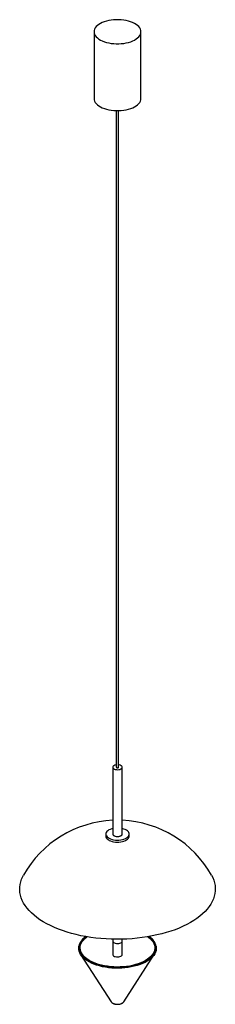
# Paper-space layout '_Trimétrica' of a CAD drawing. Header units: millimetres. Extents: x -659 to -409, y -1097 to 165.
import ezdxf

# ---------------------------------------------------------------- set-up
doc = ezdxf.new("R2010")
doc.units = ezdxf.units.MM

psp = doc.layouts.new('_Trimétrica')

# ---------------------------------------------------------------- linework, layer by layer
at = {"color": 7, "linetype": 'Continuous', "lineweight": 25}
for p, q in [((-564.1, 149.5), (-564.1, 63.8)), ((-504.1, 63.8), (-504.1, 149.5)), ((-535.6, 48.4), (-535.6, -793.4)), ((-532.6, -793.4), (-532.6, 48.4)), ((-540.1, -793.4), (-540.1, -879.1)), ((-528.1, -879.1), (-528.1, -793.4)), ((-549.1, -879.1), (-549.1, -881.7)), ((-519.1, -881.7), (-519.1, -879.1)), ((-540.1, -1013.8), (-540.1, -1016.2)), ((-540.1, -1016.3), (-540.1, -1033.5)), ((-528.1, -1016.2), (-528.1, -1013.8)), ((-528.1, -1033.5), (-528.1, -1016.3)), ((-581.2, -1033.6), (-542.2, -1094)), ((-526, -1094), (-487, -1033.6))]:
    psp.add_line(p, q, dxfattribs=at)
at = {"color": 7, "linetype": 'Continuous', "lineweight": 25, "flags": 128}
for points in [[(-548.1, 135.8), (-545.1, 135.1), (-542.1, 134.6), (-538.9, 134.3), (-535.6, 134.1), (-532.4, 134.1), (-529.2, 134.3), (-526, 134.6), (-522.9, 135.2), (-520, 135.9), (-517.2, 136.7), (-514.6, 137.7), (-512.3, 138.9), (-510.2, 140.2), (-508.3, 141.6), (-506.8, 143), (-505.6, 144.6), (-504.8, 146.2), (-504.3, 147.9), (-504.1, 149.5), (-504.3, 151.2), (-504.8, 152.9), (-505.7, 154.5), (-506.9, 156), (-508.4, 157.5), (-510.2, 158.9), (-512.3, 160.2), (-514.7, 161.3), (-517.3, 162.3), (-520.1, 163.2), (-523, 163.9), (-526.1, 164.4), (-529.3, 164.8), (-532.5, 164.9), (-535.8, 164.9), (-539, 164.7), (-542.2, 164.4), (-545.2, 163.8), (-548.2, 163.1), (-551, 162.3), (-553.5, 161.3), (-555.9, 160.1), (-558, 158.8), (-559.8, 157.4), (-561.3, 156), (-562.5, 154.4), (-563.4, 152.8), (-563.9, 151.1), (-564.1, 149.5), (-563.9, 147.8), (-563.4, 146.2), (-562.5, 144.5), (-561.3, 143), (-559.8, 141.5), (-557.9, 140.1), (-555.8, 138.9), (-553.5, 137.7), (-550.9, 136.7), (-548.1, 135.8)], [(-564.1, 63.8), (-564.1, 63.8), (-563.9, 62.1), (-563.4, 60.4), (-562.5, 58.8), (-561.3, 57.3), (-559.8, 55.8), (-557.9, 54.4), (-555.8, 53.1), (-553.5, 52), (-550.9, 51), (-548.1, 50.1)], [(-548.1, 50.1), (-545.1, 49.4), (-542.1, 48.9), (-538.9, 48.5), (-535.6, 48.4), (-532.4, 48.4), (-529.2, 48.5), (-526, 48.9), (-522.9, 49.4), (-520, 50.2), (-517.2, 51), (-514.6, 52), (-512.3, 53.2), (-510.2, 54.5), (-508.3, 55.8), (-506.8, 57.3), (-505.6, 58.9), (-504.8, 60.5), (-504.3, 62.1), (-504.1, 63.8)], [(-535.6, -790.4), (-536.4, -790.5), (-537.7, -790.9), (-538.8, -791.4), (-539.6, -792.1), (-540, -792.9), (-540.1, -793.6), (-539.8, -794.4), (-539.1, -795.1), (-538.1, -795.7), (-536.9, -796.1)], [(-536.9, -796.1), (-535.5, -796.4), (-534, -796.5), (-532.5, -796.4), (-531.1, -796.1), (-529.9, -795.6), (-529, -795), (-528.3, -794.3), (-528.1, -793.5), (-528.2, -792.7), (-528.7, -792), (-529.5, -791.4), (-530.6, -790.8), (-532, -790.5), (-532.6, -790.4)], [(-534.8, -794.1), (-534.2, -794.1), (-533.6, -794.1), (-533.1, -794), (-532.8, -793.7), (-532.6, -793.5), (-532.6, -793.4)], [(-540.1, -872), (-541.4, -872.4), (-543.3, -873), (-545, -873.8), (-546.5, -874.7), (-547.6, -875.8), (-548.4, -876.9), (-548.9, -878), (-549.1, -879.2), (-548.9, -880.4), (-548.3, -881.5), (-547.4, -882.6), (-546.2, -883.6), (-544.8, -884.5), (-543, -885.3), (-541.1, -885.9)], [(-549.1, -881.7), (-549.1, -881.8), (-548.9, -882.9), (-548.3, -884.1), (-547.4, -885.2), (-546.2, -886.2), (-544.8, -887.1), (-543, -887.9), (-541.1, -888.5)], [(-541.1, -885.9), (-539, -886.4), (-536.8, -886.7), (-534.5, -886.8), (-532.2, -886.8), (-529.9, -886.5), (-527.8, -886.1), (-525.8, -885.5), (-524, -884.8), (-522.4, -883.9), (-521.1, -883), (-520.1, -881.9), (-519.4, -880.8), (-519.1, -879.6), (-519.1, -878.4), (-519.5, -877.2), (-520.2, -876.1), (-521.3, -875.1), (-522.6, -874.1), (-524.2, -873.3), (-526.1, -872.6), (-528.1, -872)], [(-541.1, -888.5), (-539, -889), (-536.8, -889.3), (-534.5, -889.4), (-532.2, -889.3), (-529.9, -889.1), (-527.8, -888.7), (-525.8, -888.1), (-524, -887.4), (-522.4, -886.5), (-521.1, -885.5), (-520.1, -884.5), (-519.4, -883.3), (-519.1, -882.2), (-519.1, -881.7)], [(-540.1, -879.1), (-540.1, -879.1), (-539.9, -879.9), (-539.3, -880.6), (-538.4, -881.2), (-537.2, -881.7), (-535.8, -882.1), (-534.4, -882.2), (-532.9, -882.1), (-531.4, -881.9), (-530.2, -881.4), (-529.2, -880.9), (-528.5, -880.2), (-528.1, -879.4), (-528.1, -879.1)], [(-540.1, -879.1), (-540.1, -879.3), (-539.8, -880.1), (-539.1, -880.8), (-538.1, -881.4), (-536.9, -881.8)], [(-540.1, -879.1), (-540.1, -879.3), (-539.8, -880.1), (-539.1, -880.8), (-538.1, -881.4), (-536.9, -881.8)], [(-536.9, -881.8), (-535.5, -882.1), (-534, -882.2), (-532.5, -882.1), (-531.1, -881.8), (-529.9, -881.3), (-529, -880.7), (-528.3, -880), (-528.1, -879.2), (-528.1, -879.1)], [(-536.9, -881.8), (-535.5, -882.1), (-534, -882.2), (-532.5, -882.1), (-531.1, -881.8), (-529.9, -881.3), (-529, -880.7), (-528.3, -880), (-528.1, -879.2), (-528.1, -879.1)], [(-414, -931.7), (-412.4, -934.9), (-411, -938.2), (-410, -941.6), (-409.4, -945.1), (-409.1, -948.5), (-409.2, -951.9), (-409.6, -955.3), (-410.4, -958.7), (-411.5, -962.1), (-413, -965.4), (-414.8, -968.7), (-416.9, -972), (-419.4, -975.2), (-422.2, -978.3), (-425.4, -981.3), (-428.8, -984.2), (-432.5, -987.1), (-436.5, -989.8), (-440.8, -992.4), (-445.4, -994.9), (-450.2, -997.3), (-455.3, -999.5), (-460.5, -1001.6), (-466, -1003.5), (-471.7, -1005.3), (-477.6, -1007), (-483.6, -1008.4), (-489.7, -1009.7), (-496, -1010.9), (-502.4, -1011.8), (-508.9, -1012.6), (-515.4, -1013.2), (-522, -1013.6), (-528.7, -1013.9), (-535.3, -1013.9), (-542, -1013.8), (-548.6, -1013.5), (-555.2, -1013), (-561.7, -1012.3), (-568.2, -1011.5), (-574.5, -1010.5), (-580.8, -1009.3), (-586.9, -1007.9), (-592.8, -1006.4), (-598.6, -1004.7), (-604.2, -1002.8), (-609.6, -1000.8), (-614.8, -998.7), (-619.8, -996.4), (-624.5, -994), (-629, -991.4), (-633.2, -988.8), (-637.1, -986), (-640.7, -983.1), (-644, -980.2), (-647, -977.1), (-649.7, -974), (-652.1, -970.8), (-654.1, -967.5), (-655.8, -964.2), (-657.1, -960.8), (-658.1, -957.4), (-658.8, -954), (-659.1, -950.6), (-659, -947.2), (-658.6, -943.8), (-657.8, -940.4), (-656.7, -937), (-655.2, -933.6), (-654.2, -931.7)], [(-484.8, -1022.8), (-484.6, -1023.8), (-484.5, -1026), (-484.7, -1028.2), (-485.3, -1030.3), (-486.3, -1032.4), (-487.6, -1034.5), (-489.3, -1036.5), (-491.2, -1038.4), (-493.5, -1040.2), (-496.1, -1042), (-498.9, -1043.6), (-502, -1045), (-505.3, -1046.4), (-508.9, -1047.5), (-512.6, -1048.6), (-516.4, -1049.4), (-520.4, -1050.1), (-524.5, -1050.6), (-528.7, -1050.9), (-532.9, -1051.1), (-537.1, -1051), (-541.3, -1050.8), (-545.4, -1050.4), (-549.5, -1049.8), (-553.4, -1049.1), (-557.2, -1048.1), (-560.9, -1047.1), (-564.3, -1045.8), (-567.5, -1044.4), (-570.5, -1042.9), (-573.3, -1041.2), (-575.7, -1039.5), (-577.8, -1037.6), (-579.7, -1035.6), (-581.2, -1033.6), (-582.3, -1031.5), (-583.1, -1029.4), (-583.6, -1027.2), (-583.7, -1025.1), (-583.4, -1022.9), (-583.2, -1021.8)], [(-495.1, -1010.7), (-493.9, -1011.7), (-491.8, -1013.5), (-490, -1015.4), (-488.6, -1017.4), (-487.5, -1019.4), (-486.8, -1021.5), (-486.4, -1023.6), (-486.4, -1025.7), (-486.7, -1027.9), (-487.3, -1029.9), (-488.4, -1032), (-489.7, -1034), (-491.4, -1035.9), (-493.4, -1037.8), (-495.7, -1039.5), (-498.3, -1041.2), (-501.1, -1042.7), (-504.2, -1044.1), (-507.5, -1045.3), (-511, -1046.4), (-514.7, -1047.4), (-518.5, -1048.2), (-522.5, -1048.8), (-526.5, -1049.2), (-530.6, -1049.4), (-534.7, -1049.5), (-538.8, -1049.4), (-542.8, -1049.1), (-546.8, -1048.6), (-550.7, -1048), (-554.5, -1047.1), (-558.2, -1046.1), (-561.6, -1045), (-564.9, -1043.7), (-567.9, -1042.3), (-570.7, -1040.7), (-573.2, -1039), (-575.4, -1037.3), (-577.3, -1035.4), (-578.9, -1033.4), (-580.1, -1031.4), (-581, -1029.4), (-581.6, -1027.3), (-581.8, -1025.1), (-581.7, -1023), (-581.2, -1020.9), (-580.4, -1018.9), (-579.2, -1016.8), (-577.7, -1014.9), (-575.8, -1013), (-573.7, -1011.2), (-573.1, -1010.7)], [(-540.1, -1016.2), (-540.1, -1016.5), (-539.8, -1017.2), (-539.1, -1017.9), (-538.1, -1018.5), (-536.9, -1019)], [(-540.1, -1016.3), (-540.1, -1016.6), (-539.8, -1017.3), (-539.1, -1018), (-538.1, -1018.6), (-536.9, -1019.1)], [(-536.9, -1019), (-535.5, -1019.2), (-534, -1019.3), (-532.5, -1019.2), (-531.1, -1018.9), (-529.9, -1018.5), (-529, -1017.9), (-528.3, -1017.1), (-528.1, -1016.4), (-528.1, -1016.2)], [(-536.9, -1019.1), (-535.5, -1019.3), (-534, -1019.4), (-532.5, -1019.3), (-531.1, -1019), (-529.9, -1018.6), (-529, -1018), (-528.3, -1017.2), (-528.1, -1016.5), (-528.1, -1016.3)], [(-579.5, -1034.7), (-579.3, -1034.9), (-577.4, -1036.9), (-575.3, -1038.7), (-572.9, -1040.5), (-570.2, -1042.1), (-567.2, -1043.6), (-564.1, -1045), (-560.6, -1046.2), (-557, -1047.3), (-553.3, -1048.2), (-549.4, -1049), (-545.3, -1049.6), (-541.2, -1050), (-537.1, -1050.2), (-532.9, -1050.2), (-528.7, -1050.1), (-524.6, -1049.8), (-520.6, -1049.3), (-516.6, -1048.6), (-512.8, -1047.7), (-509.1, -1046.7), (-505.6, -1045.6), (-502.3, -1044.2), (-499.2, -1042.8), (-496.4, -1041.2), (-493.9, -1039.5), (-491.6, -1037.7), (-489.7, -1035.8), (-488.8, -1034.8)], [(-540.1, -1033.5), (-540.1, -1033.7), (-539.8, -1034.5), (-539.1, -1035.2), (-538.1, -1035.8), (-536.9, -1036.2)], [(-536.9, -1036.2), (-535.5, -1036.5), (-534, -1036.6), (-532.5, -1036.5), (-531.1, -1036.2), (-529.9, -1035.7), (-529, -1035.1), (-528.3, -1034.4), (-528.1, -1033.6), (-528.1, -1033.5)], [(-526, -1094.1), (-526, -1094), (-526, -1094)]]:
    psp.add_lwpolyline(points, dxfattribs=at)
at = {"color": 8, "linetype": 'Continuous', "lineweight": 25, "flags": 128}
for points in [[(-574.5, -1010.5), (-576.6, -1012.2), (-578.5, -1014.1), (-580.1, -1016), (-581.4, -1018.1), (-582.4, -1020.2), (-583, -1022.3), (-583.2, -1024.4), (-583.1, -1026.6), (-582.7, -1028.7), (-581.9, -1030.8), (-580.7, -1032.9), (-579.5, -1034.7)], [(-488.8, -1034.8), (-488, -1033.8), (-486.7, -1031.8), (-485.8, -1029.7), (-485.2, -1027.5), (-484.9, -1025.4), (-485, -1023.2), (-485.5, -1021.1), (-486.3, -1019), (-487.4, -1016.9), (-488.9, -1014.9), (-490.7, -1013), (-492.8, -1011.1), (-493.7, -1010.5)], [(-542.2, -1094), (-542, -1094.2), (-541.3, -1095), (-540.2, -1095.7), (-538.8, -1096.2), (-537.3, -1096.7), (-535.6, -1096.9), (-533.9, -1097), (-532.2, -1096.9), (-530.5, -1096.6), (-529, -1096.1), (-527.8, -1095.5), (-526.7, -1094.8), (-526, -1094.1)]]:
    psp.add_lwpolyline(points, dxfattribs=at)
at = {"color": 7, "linetype": 'Continuous', "lineweight": 25}
for centre, radius, start, end in [((-534.7, -793.2), 0.884, 192.9662, 266.0309), ((-534.1, -999), 137.7, 92.4981, 150.7491), ((-534.1, -999), 137.7, 29.2509, 87.5019)]:
    psp.add_arc(centre, radius, start, end, dxfattribs=at)
for points, knots in [([(-574.5, -1010.4), (-575, -1010.7), (-576.1, -1011.5), (-577.8, -1013), (-579.6, -1014.9), (-581, -1016.8), (-582.2, -1018.8), (-582.9, -1020.4), (-583.1, -1021.3), (-583.2, -1021.5)], [0, 0, 0, 0, 0.08925, 0.260659, 0.432001, 0.603166, 0.774003, 0.944349, 1, 1, 1, 1]), ([(-484.7, -1022.5), (-484.7, -1022.4), (-484.8, -1021.7), (-485.3, -1020.2), (-486.3, -1018.2), (-487.5, -1016.3), (-489, -1014.4), (-490.9, -1012.5), (-492.4, -1011.2), (-493.4, -1010.5), (-493.6, -1010.4)], [0, 0, 0, 0, 0.016825, 0.172749, 0.329049, 0.485874, 0.643215, 0.800963, 0.958975, 1, 1, 1, 1]), ([(-542.2, -1094), (-542, -1094.2), (-541.6, -1094.8), (-540.7, -1095.5), (-539.5, -1096.2), (-538.5, -1096.6), (-537.9, -1096.8), (-537.8, -1096.8)], [0, 0, 0, 0, 0.1797522, 0.4187163, 0.675879, 0.932927, 1, 1, 1, 1]), ([(-537.8, -1096.8), (-537.5, -1096.9), (-536.7, -1097.1), (-535.3, -1097.2), (-533.7, -1097.3), (-532, -1097.2), (-530.4, -1096.8), (-529, -1096.4), (-527.7, -1095.7), (-526.7, -1094.9), (-526.3, -1094.3), (-526.1, -1094.1)], [0, 0, 0, 0, 0.0648211, 0.1857776, 0.3060517, 0.426395, 0.5475186, 0.670401, 0.7961754, 0.9110529, 1, 1, 1, 1])]:
    psp.add_open_spline(points, degree=3, knots=knots, dxfattribs=at)

doc.saveas('drawing.dxf')
